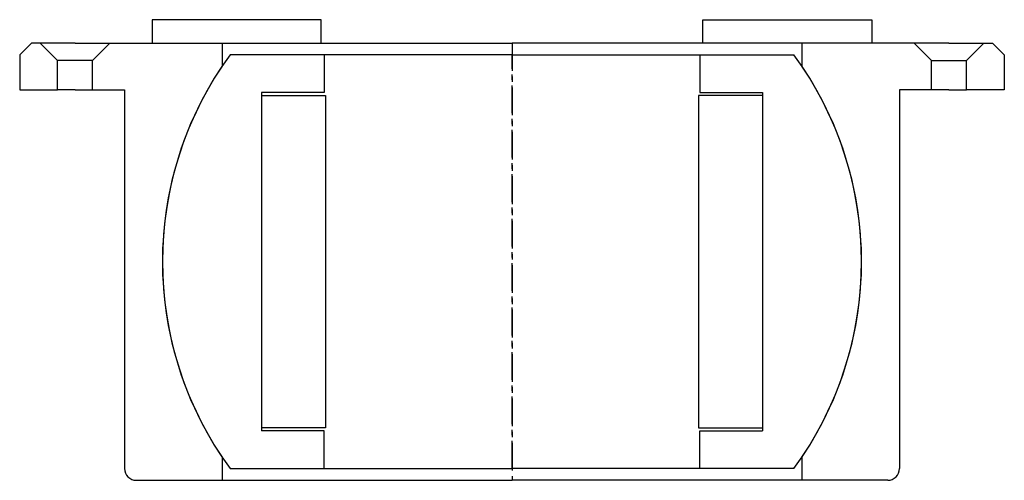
# Model space of a CAD drawing. Header units: millimetres. Extents: x -85 to 84, y -67 to 12.
import ezdxf

# ---------------------------------------------------------------- set-up
doc = ezdxf.new("R2010")
doc.units = ezdxf.units.MM
doc.header["$LTSCALE"] = 0.15
doc.header["$MEASUREMENT"] = 0
doc.linetypes.add('CENTER', pattern=[50.8, 31.75, -6.35, 6.35, -6.35])
doc.layers.get('0').update_dxf_attribs({"linetype": 'CONTINUOUS'})
doc.layers.add('CENTER', color=1, linetype='CENTER')

# ---------------------------------------------------------------- blocks, each defined once
blk = doc.blocks.new('5BT070-house')
for p, q in [((-82.5, 37.5), (-84.5, 35.5)), ((-81, 37.5), (-82.5, 37.5)), ((-81, 37.5), (-78, 34.5)), ((-75, 37.5), (-81, 37.5)), ((-75, 37.5), (-69, 37.5)), ((-69, 37.5), (-72, 34.5)), ((-69, 37.5), (0, 37.5)), ((-49.75, 37.5), (-49.75, 33.54)), ((69, 37.5), (0, 37.5)), ((49.75, 37.5), (49.75, 33.54)), ((69, 37.5), (72, 34.5)), ((75, 37.5), (69, 37.5)), ((75, 37.5), (81, 37.5)), ((81, 37.5), (78, 34.5)), ((81, 37.5), (82.5, 37.5)), ((82.5, 37.5), (84.5, 35.5)), ((-84.5, 35.5), (-84.5, 29.5)), ((84.5, 35.5), (84.5, 29.5)), ((-78, 29.5), (-78, 34.5)), ((-72, 34.5), (-78, 34.5)), ((-72, 29.5), (-72, 34.5)), ((72, 34.5), (78, 34.5)), ((72, 29.5), (72, 34.5)), ((78, 29.5), (78, 34.5)), ((-84.5, 29.5), (-78, 29.5)), ((-75, 29.5), (-78, 29.5)), ((-75, 29.5), (-72, 29.5)), ((-72, 29.5), (-66.5, 29.5)), ((-66.5, 29.5), (-66.5, -35.5)), ((72, 29.5), (66.5, 29.5)), ((66.5, 29.5), (66.5, -35.5)), ((75, 29.5), (72, 29.5)), ((75, 29.5), (78, 29.5)), ((84.5, 29.5), (78, 29.5)), ((-49.75, -33.54), (-49.75, -37.5)), ((49.75, -33.54), (49.75, -37.5)), ((-64.5, -37.5), (0, -37.5)), ((64.5, -37.5), (0, -37.5))]:
    blk.add_line(p, q)
for centre, radius, start, end in [((0, 0), 60, 146.0132, 213.9868), ((0, 0), 60, 326.0132, 33.9868), ((-64.5, -35.5), 2, 180, 270), ((64.5, -35.5), 2, 270, 0)]:
    blk.add_arc(centre, radius, start, end)
at = {"layer": 'CENTER'}
blk.add_line((0, 37.5), (0, -37.5), dxfattribs=at)
blk = doc.blocks.new('Ball-064120')
for p, q in [((0, 35.5), (-48.37, 35.5)), ((-32.25, 35.5), (-32.25, 29)), ((0, 35.5), (48.37, 35.5)), ((32.25, 35.5), (32.25, 29)), ((-32.25, 29), (-43, 29)), ((-43, 29), (-43, -29)), ((32.25, 29), (43, 29)), ((43, 29), (43, -29)), ((-43, 28.5), (-32, 28.5)), ((-32, 28.5), (-32, -28.5)), ((43, 28.5), (32, 28.5)), ((32, 28.5), (32, -28.5)), ((-32, -28.5), (-43, -28.5)), ((32, -28.5), (43, -28.5)), ((-32.25, -29), (-43, -29)), ((-32.25, -35.5), (-32.25, -29)), ((32.25, -29), (43, -29)), ((32.25, -35.5), (32.25, -29)), ((-48.37, -35.5), (0, -35.5)), ((48.37, -35.5), (0, -35.5))]:
    blk.add_line(p, q)
for start, end in [(143.7246, 216.2754), (323.7246, 36.2754)]:
    blk.add_arc((0, 0), 60, start, end)
at = {"layer": 'CENTER'}
blk.add_line((0, -35.5), (0, 35.5), dxfattribs=at)
blk = doc.blocks.new('W64')
for p, q in [((-32.75, 6), (-61.75, 6)), ((-61.75, 6), (-61.75, 2)), ((-32.75, 2), (-32.75, 6)), ((32.75, 6), (61.75, 6)), ((32.75, 2), (32.75, 6)), ((61.75, 6), (61.75, 2)), ((-61.75, 2), (-32.75, 2)), ((61.75, 2), (32.75, 2))]:
    blk.add_line(p, q)

msp = doc.modelspace()

# ---------------------------------------------------------------- block references
for name, p in [('W64', (0, 6)), ('5BT070-house', (0, -29.5)), ('Ball-064120', (0, -29.5))]:
    msp.add_blockref(name, p)

doc.saveas('drawing.dxf')
